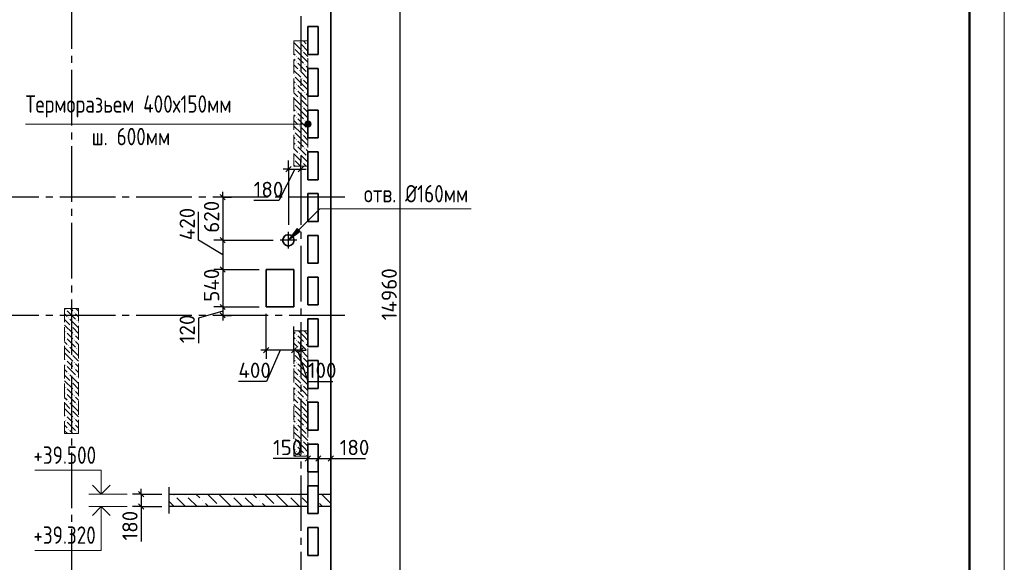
# Model space of a CAD drawing. Header units: millimetres. Extents: x 40580 to 1930067, y -240640 to 81020.
# Tile 25 of 256: x 258180 to 272346, y -216890 to -209090. Entities that reach past the tile are written whole.
import ezdxf

# ---------------------------------------------------------------- set-up
doc = ezdxf.new("R2010")
doc.units = ezdxf.units.MM
for name, pattern in [('______2', [270, 200, -70]), ('______5', [1100, 800, -100, 100, -100]), ('CENTER', [2, 1.25, -0.25, 0.25, -0.25])]:
    doc.linetypes.add(name, pattern=pattern)
for name, color, linetype, lineweight in [('Standard', 7, 'Continuous', 25), ('Высотные отметки', 7, 'Continuous', 25), ('ЖБ Перекрытие верхний уровень', 7, 'Continuous', 35), ('Наложенное сечение', 7, 'Continuous', 25), ('ОСИ', 7, 'CENTER', 15), ('Примечания', 7, 'Continuous', 13)]:
    doc.layers.add(name, color=color, linetype=linetype, lineweight=lineweight)
doc.layers.add('ЖБ Пилон', color=7, linetype='______2', lineweight=13, true_color=0xa0a0a0)
doc.layers.add('Размерная выноска', color=7, linetype='Continuous')
doc.styles.add('GOST 2.304', font='isocpeur.ttf', dxfattribs={"width": 0.8})
doc.styles.add('ISOCPEUR', font='isocpeur.ttf')

msp = doc.modelspace()

# ---------------------------------------------------------------- hatches: boundary and pattern name
at = {"layer": 'ЖБ Пилон', "linetype": 'Continuous', "lineweight": -3, "transparency": 33554687}
for points in [[(262126.3, -209493.8), (262129.8, -209497.3), (262126.3, -209500.7)], [(262196.8, -209417.3), (262203.3, -209410.8), (262209.8, -209417.3), (262203.3, -209423.8)], [(262316.8, -209457.3), (262323.3, -209450.8), (262326.3, -209453.8), (262326.3, -209460.7), (262323.3, -209463.8)], [(262156.8, -209617.3), (262163.3, -209610.8), (262169.8, -209617.3), (262163.3, -209623.8)], [(262236.8, -209537.3), (262243.3, -209530.8), (262249.8, -209537.3), (262243.3, -209543.8)], [(262156.8, -209697.3), (262163.3, -209690.8), (262169.8, -209697.3), (262163.3, -209703.8)], [(262276.8, -209737.3), (262283.3, -209730.8), (262289.8, -209737.3), (262283.3, -209743.8)], [(262126.3, -209893.8), (262129.8, -209897.3), (262126.3, -209900.7)], [(262196.8, -209817.3), (262203.3, -209810.8), (262209.8, -209817.3), (262203.3, -209823.8)], [(262236.8, -209937.3), (262243.3, -209930.8), (262249.8, -209937.3), (262243.3, -209943.8)], [(262316.8, -209857.3), (262323.3, -209850.8), (262326.3, -209853.8), (262326.3, -209860.7), (262323.3, -209863.8)], [(262156.8, -210017.3), (262163.3, -210010.8), (262169.8, -210017.3), (262163.3, -210023.8)], [(262156.8, -210097.3), (262163.3, -210090.8), (262169.8, -210097.3), (262163.3, -210103.8)], [(262196.8, -210217.3), (262203.3, -210210.8), (262209.8, -210217.3), (262203.3, -210223.8)], [(262276.8, -210137.3), (262283.3, -210130.8), (262289.8, -210137.3), (262283.3, -210143.8)], [(262126.3, -210293.8), (262129.8, -210297.3), (262126.3, -210300.7)], [(262236.8, -210337.3), (262243.3, -210330.8), (262249.8, -210337.3), (262243.3, -210343.8)], [(262316.8, -210257.3), (262323.3, -210250.8), (262326.3, -210253.8), (262326.3, -210260.7), (262323.3, -210263.8)], [(262156.8, -210417.3), (262163.3, -210410.8), (262169.8, -210417.3), (262163.3, -210423.8)], [(262156.8, -210497.3), (262163.3, -210490.8), (262169.8, -210497.3), (262163.3, -210503.8)], [(262196.8, -210617.3), (262203.3, -210610.8), (262209.8, -210617.3), (262203.3, -210623.8)], [(262276.8, -210537.3), (262283.3, -210530.8), (262289.8, -210537.3), (262283.3, -210543.8)], [(262316.8, -210657.3), (262323.3, -210650.8), (262326.3, -210653.8), (262326.3, -210660.7), (262323.3, -210663.8)], [(262126.3, -210693.8), (262129.8, -210697.3), (262126.3, -210700.7)], [(262236.8, -210737.3), (262243.3, -210730.8), (262249.8, -210737.3), (262243.3, -210743.8)], [(262156.8, -210817.3), (262163.3, -210810.8), (262169.8, -210817.3), (262163.3, -210823.8)], [(262156.8, -210897.3), (262163.3, -210890.8), (262169.8, -210897.3), (262163.3, -210903.8)], [(262276.8, -210937.3), (262283.3, -210930.8), (262289.8, -210937.3), (262283.3, -210943.8)], [(262196.8, -211017.3), (262203.3, -211010.8), (262209.8, -211017.3), (262203.3, -211023.8)], [(262316.8, -211057.3), (262323.3, -211050.8), (262326.3, -211053.8), (262326.3, -211060.7), (262323.3, -211063.8)], [(262126.3, -211093.8), (262129.8, -211097.3), (262126.3, -211100.7)], [(262236.8, -211137.3), (262243.3, -211130.8), (262249.8, -211137.3), (262243.3, -211143.8)], [(258836.8, -213257.3), (258843.3, -213250.8), (258849.8, -213257.3), (258843.3, -213263.8)], [(258956.8, -213297.3), (258963.3, -213290.8), (258969.8, -213297.3), (258963.3, -213303.8)], [(258876.8, -213377.3), (258883.3, -213370.8), (258889.8, -213377.3), (258883.3, -213383.8)], [(258996.8, -213417.3), (259003.3, -213410.8), (259009.8, -213417.3), (259003.3, -213423.8)], [(258836.8, -213577.3), (258843.3, -213570.8), (258849.8, -213577.3), (258843.3, -213583.8)], [(258916.8, -213497.3), (258923.3, -213490.8), (258929.8, -213497.3), (258923.3, -213503.8)], [(258956.8, -213617.3), (258963.3, -213610.8), (258969.8, -213617.3), (258963.3, -213623.8)], [(262156.8, -213617.3), (262163.3, -213610.8), (262169.8, -213617.3), (262163.3, -213623.8)], [(258836.8, -213657.3), (258843.3, -213650.8), (258849.8, -213657.3), (258843.3, -213663.8)], [(258876.8, -213777.3), (258883.3, -213770.8), (258889.8, -213777.3), (258883.3, -213783.8)], [(258956.8, -213697.3), (258963.3, -213690.8), (258969.8, -213697.3), (258963.3, -213703.8)], [(262156.8, -213697.3), (262163.3, -213690.8), (262169.8, -213697.3), (262163.3, -213703.8)], [(262276.8, -213737.3), (262283.3, -213730.8), (262289.8, -213737.3), (262283.3, -213743.8)], [(258916.8, -213897.3), (258923.3, -213890.8), (258929.8, -213897.3), (258923.3, -213903.8)], [(258996.8, -213817.3), (259003.3, -213810.8), (259009.8, -213817.3), (259003.3, -213823.8)], [(262126.3, -213893.8), (262129.8, -213897.3), (262126.3, -213900.7)], [(262196.8, -213817.3), (262203.3, -213810.8), (262209.8, -213817.3), (262203.3, -213823.8)], [(262316.8, -213857.3), (262323.3, -213850.8), (262326.3, -213853.8), (262326.3, -213860.7), (262323.3, -213863.8)], [(258836.8, -213977.3), (258843.3, -213970.8), (258849.8, -213977.3), (258843.3, -213983.8)], [(258836.8, -214057.3), (258843.3, -214050.8), (258849.8, -214057.3), (258843.3, -214063.8)], [(258956.8, -214017.3), (258963.3, -214010.8), (258969.8, -214017.3), (258963.3, -214023.8)], [(262156.8, -214017.3), (262163.3, -214010.8), (262169.8, -214017.3), (262163.3, -214023.8)], [(262236.8, -213937.3), (262243.3, -213930.8), (262249.8, -213937.3), (262243.3, -213943.8)], [(258876.8, -214177.3), (258883.3, -214170.8), (258889.8, -214177.3), (258883.3, -214183.8)], [(258956.8, -214097.3), (258963.3, -214090.8), (258969.8, -214097.3), (258963.3, -214103.8)], [(262156.8, -214097.3), (262163.3, -214090.8), (262169.8, -214097.3), (262163.3, -214103.8)], [(262276.8, -214137.3), (262283.3, -214130.8), (262289.8, -214137.3), (262283.3, -214143.8)], [(258916.8, -214297.3), (258923.3, -214290.8), (258929.8, -214297.3), (258923.3, -214303.8)], [(258996.8, -214217.3), (259003.3, -214210.8), (259009.8, -214217.3), (259003.3, -214223.8)], [(262126.3, -214293.8), (262129.8, -214297.3), (262126.3, -214300.7)], [(262196.8, -214217.3), (262203.3, -214210.8), (262209.8, -214217.3), (262203.3, -214223.8)], [(262236.8, -214337.3), (262243.3, -214330.8), (262249.8, -214337.3), (262243.3, -214343.8)], [(262316.8, -214257.3), (262323.3, -214250.8), (262326.3, -214253.8), (262326.3, -214260.7), (262323.3, -214263.8)], [(258836.8, -214377.3), (258843.3, -214370.8), (258849.8, -214377.3), (258843.3, -214383.8)], [(258836.8, -214457.3), (258843.3, -214450.8), (258849.8, -214457.3), (258843.3, -214463.8)], [(258956.8, -214417.3), (258963.3, -214410.8), (258969.8, -214417.3), (258963.3, -214423.8)], [(262156.8, -214417.3), (262163.3, -214410.8), (262169.8, -214417.3), (262163.3, -214423.8)], [(258876.8, -214577.3), (258883.3, -214570.8), (258889.8, -214577.3), (258883.3, -214583.8)], [(258956.8, -214497.3), (258963.3, -214490.8), (258969.8, -214497.3), (258963.3, -214503.8)], [(258996.8, -214617.3), (259003.3, -214610.8), (259009.8, -214617.3), (259003.3, -214623.8)], [(262156.8, -214497.3), (262163.3, -214490.8), (262169.8, -214497.3), (262163.3, -214503.8)], [(262196.8, -214617.3), (262203.3, -214610.8), (262209.8, -214617.3), (262203.3, -214623.8)], [(262276.8, -214537.3), (262283.3, -214530.8), (262289.8, -214537.3), (262283.3, -214543.8)], [(258916.8, -214697.3), (258923.3, -214690.8), (258929.8, -214697.3), (258923.3, -214703.8)], [(262126.3, -214693.8), (262129.8, -214697.3), (262126.3, -214700.7)], [(262236.8, -214737.3), (262243.3, -214730.8), (262249.8, -214737.3), (262243.3, -214743.8)], [(262316.8, -214657.3), (262323.3, -214650.8), (262326.3, -214653.8), (262326.3, -214660.7), (262323.3, -214663.8)], [(258836.8, -214777.3), (258843.3, -214770.8), (258849.8, -214777.3), (258843.3, -214783.8)], [(258836.8, -214857.3), (258843.3, -214850.8), (258849.8, -214857.3), (258843.3, -214863.8)], [(258956.8, -214817.3), (258963.3, -214810.8), (258969.8, -214817.3), (258963.3, -214823.8)], [(258956.8, -214897.3), (258963.3, -214890.8), (258969.8, -214897.3), (258963.3, -214903.8)], [(262156.8, -214817.3), (262163.3, -214810.8), (262169.8, -214817.3), (262163.3, -214823.8)], [(262156.8, -214897.3), (262163.3, -214890.8), (262169.8, -214897.3), (262163.3, -214903.8)], [(258876.8, -214977.3), (258883.3, -214970.8), (258889.8, -214977.3), (258883.3, -214983.8)], [(258996.8, -215017.3), (259003.3, -215010.8), (259009.8, -215017.3), (259003.3, -215023.8)], [(262196.8, -215017.3), (262203.3, -215010.8), (262209.8, -215017.3), (262203.3, -215023.8)], [(262276.8, -214937.3), (262283.3, -214930.8), (262289.8, -214937.3), (262283.3, -214943.8)], [(262126.3, -215093.8), (262129.8, -215097.3), (262126.3, -215100.7)], [(262236.8, -215137.3), (262243.3, -215130.8), (262249.8, -215137.3), (262243.3, -215143.8)], [(262316.8, -215057.3), (262323.3, -215050.8), (262326.3, -215053.8), (262326.3, -215060.7), (262323.3, -215063.8)], [(262156.8, -215217.3), (262163.3, -215210.8), (262169.8, -215217.3), (262163.3, -215223.8)], [(262156.8, -215297.3), (262163.3, -215290.8), (262169.8, -215297.3), (262163.3, -215303.8)], [(262276.8, -215337.3), (262283.3, -215330.8), (262289.8, -215337.3), (262283.3, -215343.8)]]:
    msp.add_hatch(color=7, dxfattribs=at).paths.add_polyline_path(points, flags=16)
at = {"layer": 'Наложенное сечение', "linetype": 'Continuous', "lineweight": 13, "transparency": 33554687}
for points in [[(260400.3, -215928.8), (260393.8, -215922.3), (260400.3, -215915.8), (260406.8, -215922.3)], [(260564.3, -215928.8), (260557.8, -215922.3), (260564.3, -215915.8), (260570.8, -215922.3)], [(260810.3, -216010.8), (260803.8, -216004.3), (260810.3, -215997.8), (260816.8, -216004.3)], [(261220.3, -215928.8), (261213.8, -215922.3), (261220.3, -215915.8), (261226.8, -215922.3)], [(261384.3, -215928.8), (261377.8, -215922.3), (261384.3, -215915.8), (261390.8, -215922.3)], [(261630.3, -216010.8), (261623.8, -216004.3), (261630.3, -215997.8), (261636.8, -216004.3)], [(262040.3, -215928.8), (262033.8, -215922.3), (262040.3, -215915.8), (262046.8, -215922.3)], [(262204.3, -215928.8), (262197.8, -215922.3), (262204.3, -215915.8), (262210.8, -215922.3)], [(261053.3, -216089.8), (261049.8, -216086.3), (261056.3, -216079.8), (261062.8, -216086.3), (261059.2, -216089.8)], [(261873.3, -216089.8), (261869.8, -216086.3), (261876.3, -216079.8), (261882.8, -216086.3), (261879.2, -216089.8)]]:
    msp.add_hatch(color=7, dxfattribs=at).paths.add_polyline_path(points, flags=16)
at = {"layer": 'Примечания', "linetype": 'Continuous', "lineweight": 13, "transparency": 33554687}
for points in [[(262287.6, -210612.9), (262287.6, -210567.9), (262281.3, -210590.4)], [(262287.6, -210567.9), (262303.8, -210629.1), (262303.8, -210551.7)], [(262287.6, -210567.9), (262287.6, -210612.9), (262303.8, -210629.1)], [(262303.8, -210551.7), (262326.3, -210635.4), (262326.3, -210545.4)], [(262303.8, -210551.7), (262303.8, -210629.1), (262326.3, -210635.4)], [(262326.3, -210545.4), (262326.3, -210635.4), (262348.8, -210629.1)], [(262326.3, -210545.4), (262348.8, -210629.1), (262348.8, -210551.7)], [(262348.8, -210551.7), (262348.8, -210629.1), (262365, -210612.9)], [(262348.8, -210551.7), (262365, -210612.9), (262365, -210567.9)], [(262365, -210567.9), (262365, -210612.9), (262371.3, -210590.4)]]:
    msp.add_hatch(color=7, dxfattribs=at).paths.add_polyline_path(points)
msp.add_hatch(color=7, dxfattribs=at).paths.add_polyline_path([(262216, -212133.1), (262046.3, -212260.4), (262173.6, -212090.7)], flags=16)

# ---------------------------------------------------------------- linework, layer by layer
at = {"layer": 'Standard', "color": 7, "linetype": 'Continuous', "lineweight": 25, "transparency": 33554687}
for p, q in [((262008.8, -211277.9), (262083.8, -211202.9)), ((262188.8, -211277.9), (262263.8, -211202.9)), ((261062.8, -211602.9), (261137.8, -211677.9)), ((261062.8, -212222.9), (261137.8, -212297.9)), ((261062.8, -212642.9), (261137.8, -212717.9)), ((261062.8, -213182.9), (261137.8, -213257.9)), ((261062.8, -213302.9), (261137.8, -213377.9)), ((261763.8, -213802.9), (261688.8, -213877.9)), ((262163.8, -213802.9), (262088.8, -213877.9)), ((262263.8, -213802.9), (262188.8, -213877.9)), ((262288.8, -215437.3), (262363.8, -215362.3)), ((262438.8, -215437.3), (262513.8, -215362.3)), ((262618.8, -215437.3), (262693.8, -215362.3)), ((259888.8, -215872.3), (259963.8, -215947.3)), ((259888.8, -216052.3), (259963.8, -216127.3))]:
    msp.add_line(p, q, dxfattribs=at)
at = {"layer": 'Standard', "color": 251, "linetype": 'Continuous', "lineweight": -3, "true_color": 0x656565, "transparency": 33554687}
for p, q in [((262046.3, -211240.4), (262046.3, -211115.4)), ((262226.3, -211240.4), (262226.3, -211115.4)), ((262046.3, -211240.4), (262046.3, -211365.4)), ((262046.3, -211240.4), (262046.3, -212040.9)), ((262226.3, -211240.4), (262226.3, -211365.4)), ((262226.3, -211240.4), (262226.3, -212040.9)), ((261100.3, -211640.4), (260975.3, -211640.4)), ((261100.3, -211640.4), (261225.3, -211640.4)), ((261100.3, -211640.4), (261100.3, -211640.4)), ((261100.3, -212260.4), (260975.3, -212260.4)), ((261100.3, -212260.4), (261225.3, -212260.4)), ((261100.3, -212260.4), (261826.8, -212260.4)), ((261100.3, -212680.4), (260975.3, -212680.4)), ((261100.3, -212680.4), (261225.3, -212680.4)), ((261100.3, -212680.4), (261626.3, -212680.4)), ((261100.3, -213220.4), (260975.3, -213220.4)), ((261100.3, -213340.4), (260975.3, -213340.4)), ((261100.3, -213220.4), (261225.3, -213220.4)), ((261100.3, -213220.4), (261626.3, -213220.4)), ((261100.3, -213340.4), (261225.3, -213340.4)), ((261100.3, -213340.4), (261100.3, -213340.4)), ((261726.3, -213840.4), (261726.3, -213320.4)), ((262126.3, -213840.4), (262126.3, -213500.2)), ((261726.3, -213840.4), (261726.3, -213715.4)), ((262126.3, -213840.4), (262126.3, -213715.4)), ((262226.3, -213840.4), (262226.3, -213715.4)), ((261726.3, -213840.4), (261726.3, -213965.4)), ((262126.3, -213840.4), (262126.3, -213965.4)), ((262226.3, -213840.4), (262226.3, -213965.4)), ((262226.3, -213840.4), (262226.3, -213840.4)), ((262326.3, -215399.8), (262326.3, -215274.8)), ((262476.3, -215399.8), (262476.3, -215274.8)), ((262656.3, -215399.8), (262656.3, -215274.8)), ((262326.3, -215399.8), (262326.3, -215524.8)), ((262326.3, -215399.8), (262326.3, -215809.8)), ((262476.3, -215399.8), (262476.3, -215524.8)), ((262476.3, -215399.8), (262476.3, -215809.8)), ((262656.3, -215399.8), (262656.3, -215524.8)), ((262656.3, -215399.8), (262656.3, -215809.8)), ((259926.3, -215909.8), (259801.3, -215909.8)), ((259926.3, -215909.8), (260051.3, -215909.8)), ((259926.3, -215909.8), (260226.3, -215909.8)), ((259926.3, -216089.8), (259801.3, -216089.8)), ((259926.3, -216089.8), (260051.3, -216089.8)), ((259926.3, -216089.8), (260226.3, -216089.8))]:
    msp.add_line(p, q, dxfattribs=at)
at = {"layer": 'Standard', "color": 7, "linetype": 'Continuous', "lineweight": -3, "transparency": 33554687}
for p, q in [((262136.3, -211240.4), (261906, -211690.4)), ((262046.3, -211240.4), (261971.3, -211240.4)), ((262046.3, -211240.4), (262226.3, -211240.4)), ((262226.3, -211240.4), (262301.3, -211240.4)), ((261100.3, -211640.4), (261100.3, -211565.4)), ((261906, -211690.4), (261546.3, -211690.4)), ((260750.3, -212260.4), (260750.3, -211853.8)), ((261100.3, -212470.4), (260750.3, -212260.4)), ((261100.3, -212260.4), (261100.3, -212680.4)), ((261100.3, -212680.4), (261100.3, -213220.4)), ((261100.3, -213280.4), (260750.3, -213380.7)), ((261100.3, -213220.4), (261100.3, -213340.4)), ((261100.3, -213340.4), (261100.3, -213415.4)), ((260750.3, -213380.7), (260750.3, -213740.4)), ((261726.3, -213840.4), (261651.3, -213840.4)), ((262126.3, -213840.4), (261726.3, -213840.4)), ((261926.3, -213840.4), (261732.9, -214290.4)), ((262226.3, -213840.4), (262126.3, -213840.4)), ((262176.3, -213840.4), (262326.3, -214290.4)), ((262226.3, -213840.4), (262301.3, -213840.4)), ((261732.9, -214290.4), (261326.3, -214290.4)), ((262326.3, -214290.4), (262686, -214290.4)), ((262326.3, -215399.8), (262251.3, -215399.8)), ((262326.3, -215399.8), (262476.3, -215399.8)), ((262476.3, -215399.8), (262656.3, -215399.8)), ((262656.3, -215399.8), (262731.3, -215399.8)), ((259926.3, -215909.8), (259926.3, -215834.8)), ((259926.3, -215909.8), (259926.3, -216089.8)), ((259926.3, -216089.8), (259926.3, -216164.8))]:
    msp.add_line(p, q, dxfattribs=at)
at = {"layer": 'Standard', "color": 8, "linetype": '______5', "lineweight": -3, "transparency": 33554687}
for p, q in [((262046.3, -212379.9), (262046.3, -212140.9)), ((262165.8, -212260.4), (261926.8, -212260.4))]:
    msp.add_line(p, q, dxfattribs=at)
at = {"layer": 'Standard', "color": 7, "linetype": 'Continuous', "lineweight": 13, "transparency": 33554687}
msp.add_lwpolyline([(212946.3, -240440.4), (272346.3, -240440.4), (272346.3, -198440.4), (212946.3, -198440.4), (212946.3, -240440.4)], close=True, dxfattribs=at)
at = {"layer": 'Standard', "color": 7, "linetype": 'Continuous', "lineweight": 50, "transparency": 33554687}
msp.add_lwpolyline([(214946.3, -198940.4), (271846.3, -198940.4), (271846.3, -239940.4), (214946.3, -239940.4), (214946.3, -198940.4)], close=True, dxfattribs=at)
at = {"layer": 'Standard', "color": 7, "linetype": 'Continuous', "lineweight": -3, "transparency": 33554687}
for points in [[(263656.3, -220570.4), (263656.3, -213453.6), (263656.3, -213453.6), (263656.3, -205610.4)], [(261100.3, -211640.4), (261100.3, -212215.9), (261100.3, -212215.9), (261100.3, -212260.4)]]:
    msp.add_lwpolyline(points, dxfattribs=at)
at = {"layer": 'Высотные отметки', "color": 7, "linetype": 'Continuous', "lineweight": 13, "transparency": 33554687}
for p, q in [((259726.3, -215909.8), (259176.3, -215909.8)), ((259726.3, -216089.8), (259176.3, -216089.8))]:
    msp.add_line(p, q, dxfattribs=at)
for points in [[(259354.2, -215909.8), (259354.2, -215567), (258395.5, -215567)], [(259354.2, -216089.8), (259354.2, -216719.6), (258395.5, -216719.6)]]:
    msp.add_lwpolyline(points, dxfattribs=at)
at = {"layer": 'Высотные отметки', "color": 7, "linetype": 'Continuous', "lineweight": -3, "transparency": 33554687}
for points in [[(259226.3, -215781.9), (259354.2, -215909.8), (259482.2, -215781.9)], [(259226.3, -216217.7), (259354.2, -216089.8), (259482.2, -216217.7)]]:
    msp.add_lwpolyline(points, dxfattribs=at)
at = {"layer": 'ЖБ Перекрытие верхний уровень', "transparency": 33554687}
for p, q in [((262656.3, -220570.4), (262656.3, -205610.4)), ((262326.3, -209590.4), (262326.3, -209190.4)), ((262326.3, -209190.4), (262476.3, -209190.4)), ((262476.3, -209190.4), (262476.3, -209590.4)), ((262476.3, -209590.4), (262326.3, -209590.4)), ((262326.3, -210190.4), (262326.3, -209790.4)), ((262326.3, -209790.4), (262476.3, -209790.4)), ((262476.3, -209790.4), (262476.3, -210190.4)), ((262476.3, -210190.4), (262326.3, -210190.4)), ((262326.3, -210790.4), (262326.3, -210390.4)), ((262326.3, -210390.4), (262476.3, -210390.4)), ((262476.3, -210390.4), (262476.3, -210790.4)), ((262476.3, -210790.4), (262326.3, -210790.4)), ((262326.3, -211390.4), (262326.3, -210990.4)), ((262326.3, -210990.4), (262476.3, -210990.4)), ((262476.3, -210990.4), (262476.3, -211390.4)), ((262476.3, -211390.4), (262326.3, -211390.4)), ((262326.3, -211990.4), (262326.3, -211590.4)), ((262326.3, -211590.4), (262476.3, -211590.4)), ((262476.3, -211590.4), (262476.3, -211990.4)), ((262476.3, -211990.4), (262326.3, -211990.4)), ((261989.3, -212203.4), (261974.4, -212223.8)), ((262009.7, -212188.5), (261989.3, -212203.4)), ((262033.7, -212180.7), (262009.7, -212188.5)), ((262058.9, -212180.7), (262033.7, -212180.7)), ((262082.9, -212188.5), (262058.9, -212180.7)), ((262103.3, -212203.4), (262082.9, -212188.5)), ((262118.2, -212223.8), (262103.3, -212203.4)), ((262326.3, -212590.4), (262326.3, -212190.4)), ((262326.3, -212190.4), (262476.3, -212190.4)), ((262476.3, -212190.4), (262476.3, -212590.4)), ((261974.4, -212223.8), (261966.6, -212247.8)), ((261966.6, -212247.8), (261966.6, -212273)), ((261966.6, -212273), (261974.4, -212297)), ((261974.4, -212297), (261989.3, -212317.4)), ((261989.3, -212317.4), (262009.7, -212332.3)), ((262009.7, -212332.3), (262033.7, -212340.1)), ((262033.7, -212340.1), (262058.9, -212340.1)), ((262058.9, -212340.1), (262082.9, -212332.3)), ((262082.9, -212332.3), (262103.3, -212317.4)), ((262103.3, -212317.4), (262118.2, -212297)), ((262126, -212247.8), (262118.2, -212223.8)), ((262118.2, -212297), (262126, -212273)), ((262126, -212273), (262126, -212247.8)), ((262476.3, -212590.4), (262326.3, -212590.4)), ((262126.3, -212680.4), (261726.3, -212680.4)), ((261726.3, -212680.4), (261726.3, -213220.4)), ((262126.3, -213220.4), (262126.3, -212680.4)), ((262326.3, -213190.4), (262326.3, -212790.4)), ((262326.3, -212790.4), (262476.3, -212790.4)), ((262476.3, -212790.4), (262476.3, -213190.4)), ((262476.3, -213190.4), (262326.3, -213190.4)), ((261726.3, -213220.4), (262126.3, -213220.4)), ((262326.3, -213790.4), (262326.3, -213390.4)), ((262326.3, -213390.4), (262476.3, -213390.4)), ((262476.3, -213390.4), (262476.3, -213790.4)), ((262476.3, -213790.4), (262326.3, -213790.4)), ((262326.3, -214390.4), (262326.3, -213990.4)), ((262326.3, -213990.4), (262476.3, -213990.4)), ((262476.3, -213990.4), (262476.3, -214390.4)), ((262476.3, -214390.4), (262326.3, -214390.4)), ((262326.3, -214990.4), (262326.3, -214590.4)), ((262326.3, -214590.4), (262476.3, -214590.4)), ((262476.3, -214590.4), (262476.3, -214990.4)), ((262476.3, -214990.4), (262326.3, -214990.4)), ((262326.3, -215590.4), (262326.3, -215190.4)), ((262326.3, -215190.4), (262476.3, -215190.4)), ((262476.3, -215190.4), (262476.3, -215590.4)), ((262476.3, -215590.4), (262326.3, -215590.4)), ((262326.3, -216190.4), (262326.3, -215790.4)), ((262326.3, -215790.4), (262476.3, -215790.4)), ((262476.3, -215790.4), (262476.3, -216190.4)), ((262476.3, -216190.4), (262326.3, -216190.4)), ((262326.3, -216790.4), (262326.3, -216390.4)), ((262326.3, -216390.4), (262476.3, -216390.4)), ((262476.3, -216390.4), (262476.3, -216790.4)), ((262476.3, -216790.4), (262326.3, -216790.4))]:
    msp.add_line(p, q, dxfattribs=at)
at = {"layer": 'ЖБ Пилон', "color": 253, "linetype": '______2', "lineweight": 13, "true_color": 0xa0a0a0, "transparency": 33554687}
for p, q in [((262126.3, -209395.4), (262126.3, -211195.4)), ((262326.3, -209395.4), (262126.3, -209395.4)), ((262326.3, -211195.4), (262326.3, -209395.4)), ((262126.3, -211195.4), (262326.3, -211195.4)), ((258826.3, -213240.4), (258826.3, -215040.4)), ((259026.3, -213240.4), (258826.3, -213240.4)), ((259026.3, -215040.4), (259026.3, -213240.4)), ((262126.3, -213565.4), (262126.3, -215365.4)), ((262326.3, -213565.4), (262126.3, -213565.4)), ((262326.3, -215365.4), (262326.3, -213565.4)), ((258826.3, -215040.4), (259026.3, -215040.4)), ((262126.3, -215365.4), (262326.3, -215365.4))]:
    msp.add_line(p, q, dxfattribs=at)
at = {"layer": 'ЖБ Пилон', "color": 9, "linetype": 'Continuous', "lineweight": -3, "true_color": 0xc7c7c7, "transparency": 33554687}
for p, q in [((262126.3, -209420.3), (262223.3, -209517.3)), ((262263.3, -209637.3), (262143.3, -209517.3)), ((262181.4, -209395.4), (262183.3, -209397.3)), ((262326.3, -209540.3), (262223.3, -209437.3)), ((262261.4, -209395.4), (262303.3, -209437.3)), ((262126.3, -209580.3), (262143.3, -209597.3)), ((262143.3, -209677.3), (262126.3, -209660.3)), ((262183.3, -209637.3), (262263.3, -209717.3)), ((262263.3, -209557.3), (262326.3, -209620.3)), ((262263.3, -209637.3), (262326.3, -209700.3)), ((262126.3, -209740.3), (262183.3, -209797.3)), ((262183.3, -209717.3), (262303.3, -209837.3)), ((262326.3, -209780.3), (262303.3, -209757.3)), ((262126.3, -209820.3), (262223.3, -209917.3)), ((262263.3, -210037.3), (262143.3, -209917.3)), ((262326.3, -209940.3), (262223.3, -209837.3)), ((262126.3, -209980.3), (262143.3, -209997.3)), ((262143.3, -210077.3), (262126.3, -210060.3)), ((262183.3, -210037.3), (262263.3, -210117.3)), ((262263.3, -209957.3), (262326.3, -210020.3)), ((262263.3, -210037.3), (262326.3, -210100.3)), ((262126.3, -210140.3), (262183.3, -210197.3)), ((262126.3, -210220.3), (262223.3, -210317.3)), ((262183.3, -210117.3), (262303.3, -210237.3)), ((262326.3, -210180.3), (262303.3, -210157.3)), ((262263.3, -210437.3), (262143.3, -210317.3)), ((262326.3, -210340.3), (262223.3, -210237.3)), ((262263.3, -210357.3), (262326.3, -210420.3)), ((262126.3, -210380.3), (262143.3, -210397.3)), ((262143.3, -210477.3), (262126.3, -210460.3)), ((262183.3, -210437.3), (262263.3, -210517.3)), ((262263.3, -210437.3), (262326.3, -210500.3)), ((262126.3, -210540.3), (262183.3, -210597.3)), ((262126.3, -210620.3), (262223.3, -210717.3)), ((262183.3, -210517.3), (262303.3, -210637.3)), ((262326.3, -210740.3), (262223.3, -210637.3)), ((262326.3, -210580.3), (262303.3, -210557.3)), ((262126.3, -210780.3), (262143.3, -210797.3)), ((262263.3, -210837.3), (262143.3, -210717.3)), ((262263.3, -210757.3), (262326.3, -210820.3)), ((262143.3, -210877.3), (262126.3, -210860.3)), ((262183.3, -210837.3), (262263.3, -210917.3)), ((262183.3, -210917.3), (262303.3, -211037.3)), ((262263.3, -210837.3), (262326.3, -210900.3)), ((262126.3, -210940.3), (262183.3, -210997.3)), ((262126.3, -211020.3), (262223.3, -211117.3)), ((262326.3, -211140.3), (262223.3, -211037.3)), ((262326.3, -210980.3), (262303.3, -210957.3)), ((262126.3, -211180.3), (262141.4, -211195.4)), ((262221.4, -211195.4), (262143.3, -211117.3)), ((262263.3, -211157.3), (262301.4, -211195.4)), ((258826.3, -213320.3), (258863.3, -213357.3)), ((258863.3, -213277.3), (258983.3, -213397.3)), ((258943.3, -213277.3), (258906.4, -213240.4)), ((258983.3, -213317.3), (259026.3, -213360.3)), ((258986.4, -213240.4), (259026.3, -213280.3)), ((258826.3, -213400.3), (258903.3, -213477.3)), ((258826.3, -213480.3), (258943.3, -213597.3)), ((258903.3, -213397.3), (259023.3, -213517.3)), ((259026.3, -213440.3), (259023.3, -213437.3)), ((258903.3, -213637.3), (258863.3, -213597.3)), ((259026.3, -213600.3), (258943.3, -213517.3)), ((262126.3, -213580.3), (262143.3, -213597.3)), ((262263.3, -213637.3), (262191.4, -213565.4)), ((262271.4, -213565.4), (262326.3, -213620.3)), ((258826.3, -213720.3), (258863.3, -213757.3)), ((258863.3, -213677.3), (258983.3, -213797.3)), ((258943.3, -213677.3), (258903.3, -213637.3)), ((258983.3, -213637.3), (259026.3, -213680.3)), ((258983.3, -213717.3), (259026.3, -213760.3)), ((262143.3, -213677.3), (262126.3, -213660.3)), ((262126.3, -213740.3), (262183.3, -213797.3)), ((262183.3, -213637.3), (262263.3, -213717.3)), ((262183.3, -213717.3), (262303.3, -213837.3)), ((262263.3, -213637.3), (262326.3, -213700.3)), ((262326.3, -213780.3), (262303.3, -213757.3)), ((258826.3, -213800.3), (258903.3, -213877.3)), ((258826.3, -213880.3), (258943.3, -213997.3)), ((258903.3, -213797.3), (259023.3, -213917.3)), ((259026.3, -213840.3), (259023.3, -213837.3)), ((262126.3, -213820.3), (262223.3, -213917.3)), ((262326.3, -213940.3), (262223.3, -213837.3)), ((258903.3, -214037.3), (258863.3, -213997.3)), ((258943.3, -214077.3), (258903.3, -214037.3)), ((259026.3, -214000.3), (258943.3, -213917.3)), ((258983.3, -214037.3), (259026.3, -214080.3)), ((262126.3, -213980.3), (262143.3, -213997.3)), ((262263.3, -214037.3), (262143.3, -213917.3)), ((262183.3, -214037.3), (262263.3, -214117.3)), ((262263.3, -213957.3), (262326.3, -214020.3)), ((262263.3, -214037.3), (262326.3, -214100.3)), ((258826.3, -214120.3), (258863.3, -214157.3)), ((258863.3, -214077.3), (258983.3, -214197.3)), ((258903.3, -214197.3), (259023.3, -214317.3)), ((258983.3, -214117.3), (259026.3, -214160.3)), ((262143.3, -214077.3), (262126.3, -214060.3)), ((262126.3, -214140.3), (262183.3, -214197.3)), ((262183.3, -214117.3), (262303.3, -214237.3)), ((262326.3, -214180.3), (262303.3, -214157.3)), ((258826.3, -214200.3), (258903.3, -214277.3)), ((258826.3, -214280.3), (258943.3, -214397.3)), ((259026.3, -214400.3), (258943.3, -214317.3)), ((259026.3, -214240.3), (259023.3, -214237.3)), ((262126.3, -214220.3), (262223.3, -214317.3)), ((262263.3, -214437.3), (262143.3, -214317.3)), ((262326.3, -214340.3), (262223.3, -214237.3)), ((258903.3, -214437.3), (258863.3, -214397.3)), ((258863.3, -214477.3), (258983.3, -214597.3)), ((258943.3, -214477.3), (258903.3, -214437.3)), ((258983.3, -214437.3), (259026.3, -214480.3)), ((262126.3, -214380.3), (262143.3, -214397.3)), ((262143.3, -214477.3), (262126.3, -214460.3)), ((262183.3, -214437.3), (262263.3, -214517.3)), ((262263.3, -214357.3), (262326.3, -214420.3)), ((262263.3, -214437.3), (262326.3, -214500.3)), ((258826.3, -214520.3), (258863.3, -214557.3)), ((258826.3, -214600.3), (258903.3, -214677.3)), ((258903.3, -214597.3), (259023.3, -214717.3)), ((258983.3, -214517.3), (259026.3, -214560.3)), ((262126.3, -214540.3), (262183.3, -214597.3)), ((262126.3, -214620.3), (262223.3, -214717.3)), ((262183.3, -214517.3), (262303.3, -214637.3)), ((262326.3, -214580.3), (262303.3, -214557.3)), ((258826.3, -214680.3), (258943.3, -214797.3)), ((259026.3, -214800.3), (258943.3, -214717.3)), ((259026.3, -214640.3), (259023.3, -214637.3)), ((262263.3, -214837.3), (262143.3, -214717.3)), ((262326.3, -214740.3), (262223.3, -214637.3)), ((262263.3, -214757.3), (262326.3, -214820.3)), ((258903.3, -214837.3), (258863.3, -214797.3)), ((258863.3, -214877.3), (258983.3, -214997.3)), ((258943.3, -214877.3), (258903.3, -214837.3)), ((258983.3, -214837.3), (259026.3, -214880.3)), ((262126.3, -214780.3), (262143.3, -214797.3)), ((262143.3, -214877.3), (262126.3, -214860.3)), ((262183.3, -214837.3), (262263.3, -214917.3)), ((262263.3, -214837.3), (262326.3, -214900.3)), ((258826.3, -214920.3), (258863.3, -214957.3)), ((258826.3, -215000.3), (258866.4, -215040.4)), ((258903.3, -214997.3), (258946.4, -215040.4)), ((258983.3, -214917.3), (259026.3, -214960.3)), ((259026.3, -215040.3), (259023.3, -215037.3)), ((262126.3, -214940.3), (262183.3, -214997.3)), ((262126.3, -215020.3), (262223.3, -215117.3)), ((262183.3, -214917.3), (262303.3, -215037.3)), ((262326.3, -215140.3), (262223.3, -215037.3)), ((262326.3, -214980.3), (262303.3, -214957.3)), ((262126.3, -215180.3), (262143.3, -215197.3)), ((262263.3, -215237.3), (262143.3, -215117.3)), ((262263.3, -215157.3), (262326.3, -215220.3)), ((262143.3, -215277.3), (262126.3, -215260.3)), ((262183.3, -215237.3), (262263.3, -215317.3)), ((262183.3, -215317.3), (262231.4, -215365.4)), ((262263.3, -215237.3), (262326.3, -215300.3)), ((262126.3, -215340.3), (262151.4, -215365.4)), ((262311.4, -215365.4), (262303.3, -215357.3))]:
    msp.add_line(p, q, dxfattribs=at)
at = {"layer": 'Наложенное сечение', "color": 7, "linetype": 'Continuous', "lineweight": -3, "transparency": 33554687}
msp.add_line((260326.3, -215809.8), (260326.3, -216189.8), dxfattribs=at)
at = {"layer": 'Наложенное сечение', "color": 7, "linetype": 'Continuous', "lineweight": 13, "transparency": 33554687}
for p, q in [((260326.3, -216012.3), (260403.8, -216089.8)), ((260523.3, -216045.3), (260441.3, -215963.3)), ((260605.3, -215963.3), (260731.8, -216089.8)), ((260715.8, -215909.8), (260769.3, -215963.3)), ((260879.8, -215909.8), (261015.3, -216045.3)), ((261043.8, -215909.8), (261223.8, -216089.8)), ((261343.3, -216045.3), (261261.3, -215963.3)), ((261425.3, -215963.3), (261551.8, -216089.8)), ((261535.8, -215909.8), (261589.3, -215963.3)), ((261699.8, -215909.8), (261835.3, -216045.3)), ((261863.8, -215909.8), (262043.8, -216089.8)), ((262163.3, -216045.3), (262081.3, -215963.3)), ((262245.3, -215963.3), (262326.3, -216044.3)), ((262519.8, -215909.8), (262655.3, -216045.3)), ((260567.8, -216089.8), (260523.3, -216045.3)), ((260851.3, -216045.3), (260895.8, -216089.8)), ((261387.8, -216089.8), (261343.3, -216045.3)), ((261671.3, -216045.3), (261715.8, -216089.8)), ((262207.8, -216089.8), (262163.3, -216045.3)), ((262491.3, -216045.3), (262535.8, -216089.8))]:
    msp.add_line(p, q, dxfattribs=at)
at = {"layer": 'Наложенное сечение', "color": 7, "linetype": 'Continuous', "lineweight": -3, "transparency": 33554687}
for points in [[(260326.3, -215909.8), (262326.3, -215909.8), (262326.3, -216089.8), (260326.3, -216089.8)], [(262476.3, -215909.8), (262656.3, -215909.8), (262656.3, -216089.8), (262476.3, -216089.8), (262476.3, -215909.8)]]:
    msp.add_lwpolyline(points, dxfattribs=at)
at = {"layer": 'ОСИ', "color": 8, "linetype": '______5', "lineweight": -3, "transparency": 33554687}
for p, q in [((262226.3, -204640.4), (262226.3, -223470.4)), ((258926.3, -205410.4), (258926.3, -223470.4)), ((262856.3, -211640.4), (217546.3, -211640.4)), ((262856.3, -213340.4), (217546.3, -213340.4))]:
    msp.add_line(p, q, dxfattribs=at)
at = {"layer": 'Примечания', "color": 7, "linetype": 'Continuous', "lineweight": 13, "transparency": 33554687}
for p, q in [((258265, -210590.4), (262326.3, -210590.4)), ((262281.3, -210590.4), (262281.3, -210590.4)), ((262326.3, -210545.4), (262326.3, -210545.4)), ((262326.3, -210635.4), (262326.3, -210635.4)), ((262371.3, -210590.4), (262371.3, -210590.4)), ((262046.3, -212260.4), (262173.6, -212090.7)), ((262216, -212133.1), (262046.3, -212260.4)), ((262173.6, -212090.7), (262216, -212133.1)), ((262194.8, -212111.9), (262205.4, -212101.3)), ((262046.3, -212260.4), (262046.3, -212260.4)), ((262046.3, -212260.4), (262046.3, -212260.4)), ((262046.3, -212260.4), (262046.3, -212260.4))]:
    msp.add_line(p, q, dxfattribs=at)
msp.add_lwpolyline([(262046.3, -212260.4), (262498.4, -211808.3), (264677.7, -211808.3)], dxfattribs=at)
msp.add_circle((262326.3, -210590.4), 45, dxfattribs=at)
at = {"layer": 'Размерная выноска', "color": 7, "linetype": 'Continuous', "lineweight": -3, "transparency": 33554687}
for p, q in [((262326.3, -215399.8), (261826.3, -215399.8)), ((262656.3, -215399.8), (263156.3, -215399.8)), ((259926.3, -216089.8), (259926.3, -216589.8))]:
    msp.add_line(p, q, dxfattribs=at)

# ---------------------------------------------------------------- texts
at = {"layer": 'Standard', "color": 7, "linetype": 'Continuous', "lineweight": 25, "transparency": 33554687, "char_height": 220, "attachment_point": 7, "style": 'ISOCPEUR'}
for s, insert, width in [('180', (261546.3, -211640.4), 485.085), ('400', (261326.3, -214240.4), 531.96), ('100', (262326.3, -214240.4), 485.073), ('150', (261824.7, -215349.7), 469.509), ('180', (262783.8, -215349.7), 485.079)]:
    msp.add_mtext(s, dxfattribs=dict(at, insert=insert, width=width))
at = {"layer": 'Standard', "color": 7, "linetype": 'Continuous', "lineweight": 25, "transparency": 33554687, "char_height": 220, "attachment_point": 7, "rotation": 90, "style": 'ISOCPEUR'}
for s, insert, width in [('420', (260700.3, -212260.4), 531.967), ('620', (261050.3, -212153.7), 531.967), ('14960', (263606.3, -213411), 766.39), ('540', (261050.2, -213145.9), 516.39), ('120', (260700.3, -213740.4), 485.079), ('180', (259876.3, -216577), 485.092)]:
    msp.add_mtext(s, dxfattribs=dict(at, insert=insert, width=width))
at = {"layer": 'Высотные отметки', "color": 7, "linetype": 'Continuous', "lineweight": 25, "transparency": 33554687, "char_height": 250, "width": 1066.321, "attachment_point": 7, "style": 'GOST 2.304'}
for s, insert in [('+39.500', (258376.7, -215475.3)), ('+39.320', (258376.7, -216624.9))]:
    msp.add_mtext(s, dxfattribs=dict(at, insert=insert))
at = {"layer": 'Примечания', "color": 7, "linetype": 'Continuous', "lineweight": 25, "transparency": 33554687, "char_height": 250, "attachment_point": 7, "style": 'GOST 2.304'}
for s, insert, width in [('Терморазьем\\~400х150мм', (258265, -210495.4), 3189.093), ('ш.\\~600мм', (259215, -210895.4), 1279.437), ('отв.\\~Ø160мм', (263131.8, -211716.6), 1673.431)]:
    msp.add_mtext(s, dxfattribs=dict(at, insert=insert, width=width))

doc.saveas('drawing.dxf')
